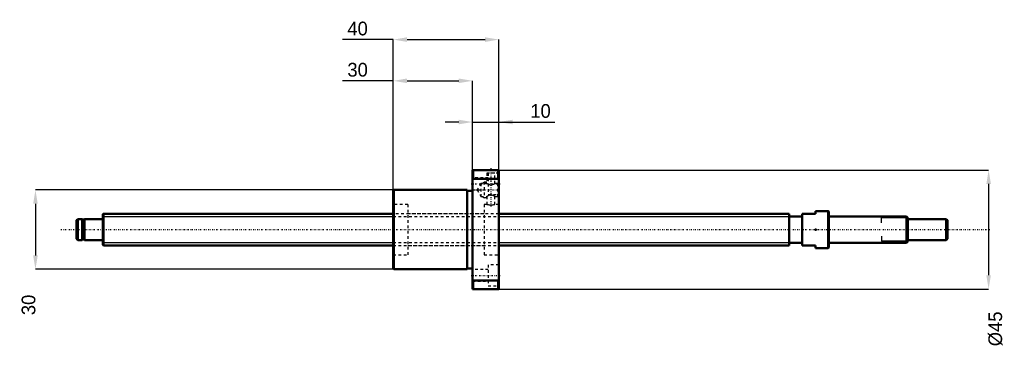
# Model space of a CAD drawing. Header units: millimetres. Extents: x -32 to 342, y -45 to 79.
import ezdxf

# ---------------------------------------------------------------- set-up
doc = ezdxf.new("R2010")
doc.units = ezdxf.units.MM
doc.linetypes.add('Center', pattern=[1.5, 0.45, -0.5, 0.05, -0.5])
doc.linetypes.add('Dashed', pattern=[2, 1, -1])
for name, color, linetype, lineweight in [('2d ConnectionPoints', 7, 'Continuous', 50), ('AM_0', 7, 'Continuous', 50), ('AM_4', 3, 'Continuous', 25), ('AM_5', 3, 'Continuous', 25), ('AM_7', 7, 'Center', 25), ('AM_9', 6, 'Dashed', 25)]:
    doc.layers.add(name, color=color, linetype=linetype, lineweight=lineweight)
doc.dimstyles.new('ISO-25', dxfattribs={"dimtxt": 2.5, "dimasz": 2.5, "dimexe": 1.25, "dimexo": 0.625, "dimtad": 1, "dimtxsty": 'Standard', "dimcen": 2.5, "dimadec": 0, "dimazin": 0, "dimtfac": 1, "dimtmove": 0, "dimatfit": 3, "dimfxl": 0, "dimarcsym": 0})

# ---------------------------------------------------------------- blocks, each defined once
blk = doc.blocks.new('1_BNK_1205_2_5RRG0_330LC5YRR0_Nut_0_in_BNK1205_2_5RRG0_330LC5Y_1500__4')
at = {"layer": 'AM_0'}
for p, q in [((150, 22.5), (140, 22.5)), ((140, 22.5), (140, -22.5)), ((140.25, 22.5), (140.25, 19.21)), ((149.75, 22.5), (149.75, 19.21)), ((150, 22.5), (150, -22.5)), ((140, 18.88), (140.25, 19.21)), ((140.25, 19.21), (149.75, 19.21)), ((149.75, 19.21), (150, 18.88)), ((110.25, 15), (110, 14.75)), ((138, 15), (110.25, 15)), ((110.25, 15), (110.25, -15)), ((138, 15), (138, -15)), ((110, 14.75), (110, -14.75)), ((140, 14.7), (138, 14.7)), ((110, -14.75), (110.25, -15)), ((138, -14.7), (140, -14.7)), ((110.25, -15), (138, -15)), ((140.25, -19.21), (140, -18.88)), ((140.25, -19.21), (140.25, -22.5)), ((149.75, -19.21), (140.25, -19.21)), ((150, -18.88), (149.75, -19.21)), ((149.75, -19.21), (149.75, -22.5)), ((140, -22.5), (150, -22.5))]:
    blk.add_line(p, q, dxfattribs=at)
at = {"layer": 'AM_5', "linetype": 'Dashed'}
for p, q in [((143.56, 17.46), (144.5, 18)), ((145.5, 18), (144.5, 18)), ((144.5, 18), (144.5, 12)), ((143.56, 12.54), (144.5, 12)), ((145.5, 12), (144.5, 12))]:
    blk.add_line(p, q, dxfattribs=at)
at = {"layer": 'AM_7'}
for p, q in [((147, 23.18), (147, 8.33)), ((139.5, 17.32), (150.5, 17.32)), ((141.34, 15), (150.41, 15)), ((139.5, -17.32), (150.5, -17.32))]:
    blk.add_line(p, q, dxfattribs=at)
at = {"layer": 'AM_9'}
for p, q in [((145.5, 22.5), (145.5, 22.4)), ((148.5, 22.4), (145.5, 22.4)), ((148.5, 22.4), (148.5, 22.5)), ((146, 19.57), (140, 19.57)), ((148.5, 21.4), (145.5, 21.4)), ((145.5, 21.4), (145.5, 17.46)), ((146, 21.32), (146, 13.32)), ((150, 21.32), (146, 21.32)), ((148.5, 17.46), (148.5, 21.4)), ((140, 15.07), (146, 15.07)), ((143.17, 17.46), (141.75, 15)), ((141.75, 15), (143.17, 12.54)), ((143.17, 17.46), (143.17, 12.54)), ((145.5, 17.46), (143.17, 17.46)), ((149.46, 17.46), (148.5, 17.46)), ((150, 18), (149.46, 17.46)), ((149.46, 17.46), (149.46, 12.54)), ((143.17, 12.54), (145.5, 12.54)), ((145.5, 12.54), (145.5, 9.5)), ((146, 13.32), (150, 13.32)), ((148.5, 9.5), (148.5, 12.54)), ((148.5, 12.54), (149.46, 12.54)), ((149.46, 12.54), (150, 12)), ((115.5, 9.5), (110, 9.5)), ((115.5, 9.5), (115.5, -9.5)), ((144.5, 9.5), (144.5, -9.5)), ((145.5, 9.5), (144.5, 9.5)), ((150, 9.5), (148.5, 9.5)), ((144.5, 6), (115.5, 6)), ((115.5, -6), (144.5, -6)), ((110, -9.5), (115.5, -9.5)), ((144.5, -9.5), (150, -9.5)), ((146, -13.32), (146, -21.32)), ((150, -13.32), (146, -13.32)), ((146, -15.07), (140, -15.07)), ((140, -19.57), (146, -19.57)), ((146, -21.32), (150, -21.32))]:
    blk.add_line(p, q, dxfattribs=at)
for points in [[(145.5, 17.46), (145.52, 17.45), (145.57, 17.42), (145.65, 17.37), (145.76, 17.31), (145.91, 17.23), (146.08, 17.15), (146.3, 17.07), (146.56, 17), (146.75, 16.96), (146.96, 16.95), (147.17, 16.96), (147.38, 16.98), (147.75, 17.09), (147.93, 17.16), (148.1, 17.24), (148.26, 17.32), (148.39, 17.39), (148.47, 17.44), (148.5, 17.46), (148.5, 17.46)], [(148.5, 12.54), (148.48, 12.55), (148.43, 12.58), (148.35, 12.63), (148.24, 12.69), (148.09, 12.77), (147.92, 12.85), (147.7, 12.93), (147.44, 13), (147.25, 13.04), (147.04, 13.05), (146.83, 13.04), (146.62, 13.02), (146.25, 12.91), (146.07, 12.84), (145.9, 12.76), (145.74, 12.68), (145.61, 12.61), (145.53, 12.56), (145.5, 12.54), (145.5, 12.54)], [(145.5, 9.5), (145.52, 9.5), (145.58, 9.49), (145.68, 9.47), (145.82, 9.45), (145.99, 9.43), (146.2, 9.42), (146.42, 9.4), (146.66, 9.39), (146.91, 9.38), (147.16, 9.38), (147.41, 9.39), (147.64, 9.4), (147.86, 9.42), (148.05, 9.44), (148.21, 9.46), (148.35, 9.48), (148.44, 9.49), (148.49, 9.5), (148.5, 9.5)]]:
    blk.add_lwpolyline(points, dxfattribs=at)
blk = doc.blocks.new('2_BNK_1205_2_5RRG0_330LC5Y_Shaft_0_in_BNK1205_2_5RRG0_330LC5Y_1500__4')
at = {"layer": 'AM_0'}
for p, q in [((-9.5, 4), (-10, 3.5)), ((-7.9, 4), (-9.5, 4)), ((-9.5, 4), (-9.5, -4)), ((-7.9, 4), (-7.9, -4)), ((-7, 3.8), (-7.9, 3.8)), ((-7, 4), (-7, -4)), ((-0.2, 4), (-7, 4)), ((0.2, 6), (0, 5.8)), ((0, 5.8), (0, -5.8)), ((110, 6), (0.2, 6)), ((0.2, 6), (0.2, -6)), ((260, 6), (150, 6)), ((260, 6), (260, -6)), ((265, 5), (260, 5)), ((265, 6), (270, 6)), ((265, 6), (265, -6)), ((274.8, 7), (270, 7)), ((270, 7), (270, 6)), ((274.8, 7), (274.8, -7)), ((275, 6.8), (274.8, 7)), ((275, 6.8), (275, -6.8)), ((304.5, 5), (275.2, 5)), ((305, 4.5), (304.5, 5)), ((304.5, 5), (304.5, -5)), ((305, 4.5), (305, -4.5)), ((319.5, 4), (305, 4)), ((320, 3.5), (319.5, 4)), ((319.5, 4), (319.5, -4)), ((-10, 3.5), (-10, -3.5)), ((320, 3.5), (320, -3.5)), ((-10, -3.5), (-9.5, -4)), ((319.5, -4), (320, -3.5)), ((-9.5, -4), (-7.9, -4)), ((-7.9, -3.8), (-7, -3.8)), ((-7, -4), (-0.2, -4)), ((0, -5.8), (0.2, -6)), ((0.2, -6), (110, -6)), ((150, -6), (260, -6)), ((260, -5), (265, -5)), ((270, -6), (265, -6)), ((270, -6), (270, -7)), ((270, -7), (274.8, -7)), ((274.8, -7), (275, -6.8)), ((275.2, -5), (304.5, -5)), ((304.5, -5), (305, -4.5)), ((305, -4), (319.5, -4))]:
    blk.add_line(p, q, dxfattribs=at)
for centre, start, end in [((-0.2, 4.2), 270, 0), ((275.2, 5.2), 180, 270), ((-0.2, -4.2), 360, 90), ((275.2, -5.2), 90, 180)]:
    blk.add_arc(centre, 0.2, start, end, dxfattribs=at)
at = {"layer": 'AM_4'}
for p, q in [((-0.2, 4), (-0.2, -4)), ((275.2, 5), (275.2, -5))]:
    blk.add_line(p, q, dxfattribs=at)
at = {"layer": 'AM_5'}
for p, q in [((0, 4.9265), (110, 4.9265)), ((150, 4.9265), (260, 4.9265)), ((260, 3), (260, 4.9265)), ((305, 4.3865), (295, 4.3865)), ((295, 2.5), (295, 4.3865)), ((260, -3), (260, -4.9265)), ((295, -2.5), (295, -4.3865)), ((0, -4.9265), (110, -4.9265)), ((150, -4.9265), (260, -4.9265)), ((305, -4.3865), (295, -4.3865))]:
    blk.add_line(p, q, dxfattribs=at)
at = {"layer": 'AM_5', "linetype": 'Dashed'}
for p, q in [((110, 4.9265), (150, 4.9265)), ((110, -4.9265), (150, -4.9265))]:
    blk.add_line(p, q, dxfattribs=at)
at = {"layer": 'AM_7'}
blk.add_line((-16, 0), (336, 0), dxfattribs=at)
at = {"layer": 'AM_9'}
for p, q in [((150, 6), (110, 6)), ((110, -6), (150, -6))]:
    blk.add_line(p, q, dxfattribs=at)
blk = doc.blocks.new('*D3')
at = {"layer": 'AM_5', "color": 0, "lineweight": -2}
for p, q in [((110.25, 15), (-25.6, 15)), ((-25.6, 9.8), (-25.6, -9.8)), ((110.25, -15), (-25.6, -15))]:
    blk.add_line(p, q, dxfattribs=at)
at = {"layer": 'AM_5', "color": 0}
for points in [[(-24.73, 9.8), (-26.47, 9.8), (-25.6, 15)], [(-26.47, -9.8), (-24.73, -9.8), (-25.6, -15)]]:
    blk.add_solid(points, dxfattribs=at)
at = {"layer": 'Defpoints', "color": 0}
for p in [(110.25, 15), (-25.6, -15), (110.25, -15)]:
    blk.add_point(p, dxfattribs=at)
at = {"layer": 'AM_5', "color": 0, "insert": (-28.2, -28.52), "char_height": 5.2, "attachment_point": 5, "rotation": 90}
blk.add_mtext('30', dxfattribs=at)
blk = doc.blocks.new('*D4')
at = {"layer": 'AM_5', "color": 0, "lineweight": -2}
for p, q in [((110, 56.3), (90.71, 56.3)), ((110, 14.75), (110, 56.3)), ((115.2, 56.3), (134.8, 56.3)), ((140, 22.5), (140, 56.3))]:
    blk.add_line(p, q, dxfattribs=at)
at = {"layer": 'AM_5', "color": 0}
for points in [[(115.2, 57.17), (115.2, 55.43), (110, 56.3)], [(134.8, 55.43), (134.8, 57.17), (140, 56.3)]]:
    blk.add_solid(points, dxfattribs=at)
at = {"layer": 'Defpoints', "color": 0}
for p in [(140, 56.3), (140, 22.5), (110, 14.75)]:
    blk.add_point(p, dxfattribs=at)
at = {"layer": 'AM_5', "color": 0, "insert": (96.48, 60.46), "char_height": 5.2, "attachment_point": 5}
blk.add_mtext('30', dxfattribs=at)
blk = doc.blocks.new('*D5')
at = {"layer": 'AM_5', "color": 0, "lineweight": -2}
for p, q in [((110, 71.9), (90.71, 71.9)), ((110, 14.75), (110, 71.9)), ((115.2, 71.9), (144.8, 71.9)), ((150, 22.5), (150, 71.9))]:
    blk.add_line(p, q, dxfattribs=at)
at = {"layer": 'AM_5', "color": 0}
for points in [[(115.2, 72.77), (115.2, 71.03), (110, 71.9)], [(144.8, 71.03), (144.8, 72.77), (150, 71.9)]]:
    blk.add_solid(points, dxfattribs=at)
at = {"layer": 'Defpoints', "color": 0}
for p in [(150, 71.9), (150, 22.5), (110, 14.75)]:
    blk.add_point(p, dxfattribs=at)
at = {"layer": 'AM_5', "color": 0, "insert": (96.48, 76.06), "char_height": 5.2, "attachment_point": 5}
blk.add_mtext('40', dxfattribs=at)
blk = doc.blocks.new('*D6')
at = {"layer": 'AM_5', "color": 0, "lineweight": -2}
for p, q in [((134.8, 40.7), (129.6, 40.7)), ((140, 22.5), (140, 40.7)), ((140, 40.7), (150, 40.7)), ((150, 22.5), (150, 40.7)), ((150, 40.7), (171.2, 40.7)), ((155.2, 40.7), (160.4, 40.7))]:
    blk.add_line(p, q, dxfattribs=at)
at = {"layer": 'AM_5', "color": 0}
for points in [[(134.8, 39.83), (134.8, 41.57), (140, 40.7)], [(155.2, 41.57), (155.2, 39.83), (150, 40.7)]]:
    blk.add_solid(points, dxfattribs=at)
at = {"layer": 'Defpoints', "color": 0}
for p in [(150, 40.7), (140, 22.5), (150, 22.5)]:
    blk.add_point(p, dxfattribs=at)
at = {"layer": 'AM_5', "color": 0, "insert": (165.8, 44.86), "char_height": 5.2, "attachment_point": 5}
blk.add_mtext('10', dxfattribs=at)
blk = doc.blocks.new('*D7')
at = {"layer": 'AM_5', "color": 0, "lineweight": -2}
for p, q in [((150, 22.5), (335.6, 22.5)), ((335.6, 17.3), (335.6, -17.3)), ((150, -22.5), (335.6, -22.5))]:
    blk.add_line(p, q, dxfattribs=at)
at = {"layer": 'AM_5', "color": 0}
for points in [[(336.47, 17.3), (334.73, 17.3), (335.6, 22.5)], [(334.73, -17.3), (336.47, -17.3), (335.6, -22.5)]]:
    blk.add_solid(points, dxfattribs=at)
at = {"layer": 'Defpoints', "color": 0}
for p in [(150, 22.5), (150, -22.5), (335.6, -22.5)]:
    blk.add_point(p, dxfattribs=at)
at = {"layer": 'AM_5', "color": 0, "insert": (338.2, -37.58), "char_height": 5.2, "attachment_point": 5, "rotation": 90}
blk.add_mtext('Ø45', dxfattribs=at)

msp = doc.modelspace()

# ---------------------------------------------------------------- linework, layer by layer
at = {"layer": '2d ConnectionPoints'}
for p in [(0, 0), (270, 0)]:
    msp.add_point(p, dxfattribs=at)

# ---------------------------------------------------------------- block references
for name in ['1_BNK_1205_2_5RRG0_330LC5YRR0_Nut_0_in_BNK1205_2_5RRG0_330LC5Y_1500__4', '2_BNK_1205_2_5RRG0_330LC5Y_Shaft_0_in_BNK1205_2_5RRG0_330LC5Y_1500__4']:
    msp.add_blockref(name, (0, 0))

# ---------------------------------------------------------------- dimensions: what is measured, and where the dimension line sits
at = {"layer": 'AM_5'}
for base, p1, p2, text, picture, middle in [((150, 71.9), (110, 14.75), (150, 22.5), '40', '*D5', (96.48, 71.9)), ((140, 56.3), (110, 14.75), (140, 22.5), '30', '*D4', (96.48, 56.3)), ((150, 40.7), (140, 22.5), (150, 22.5), '10', '*D6', (165.798, 40.7))]:
    dim = msp.add_linear_dim(base=base, p1=p1, p2=p2, text=text, dimstyle='ISO-25', override={"dimtxt": 5.2, "dimasz": 5.2, "dimexe": 0, "dimexo": 0, "dimgap": 1.56}, dxfattribs=at)
    dim.commit()
    dim.dimension.update_dxf_attribs({"geometry": picture, "text_midpoint": middle, "dimtype": 160})
for base, p1, p2, text, picture, middle in [((335.6, -22.5), (150, 22.5), (150, -22.5), 'Ø45', '*D7', (338.2, -37.58)), ((-25.6, -15), (110.25, 15), (110.25, -15), '30', '*D3', (-28.2, -28.52))]:
    dim = msp.add_linear_dim(base=base, p1=p1, p2=p2, angle=90, text=text, dimstyle='ISO-25', override={"dimtxt": 5.2, "dimasz": 5.2, "dimexe": 0, "dimexo": 0, "dimgap": 1.56}, dxfattribs=at)
    dim.commit()
    dim.dimension.update_dxf_attribs({"geometry": picture, "text_midpoint": middle, "dimtype": 160, "text_rotation": 90})

doc.saveas('drawing.dxf')
